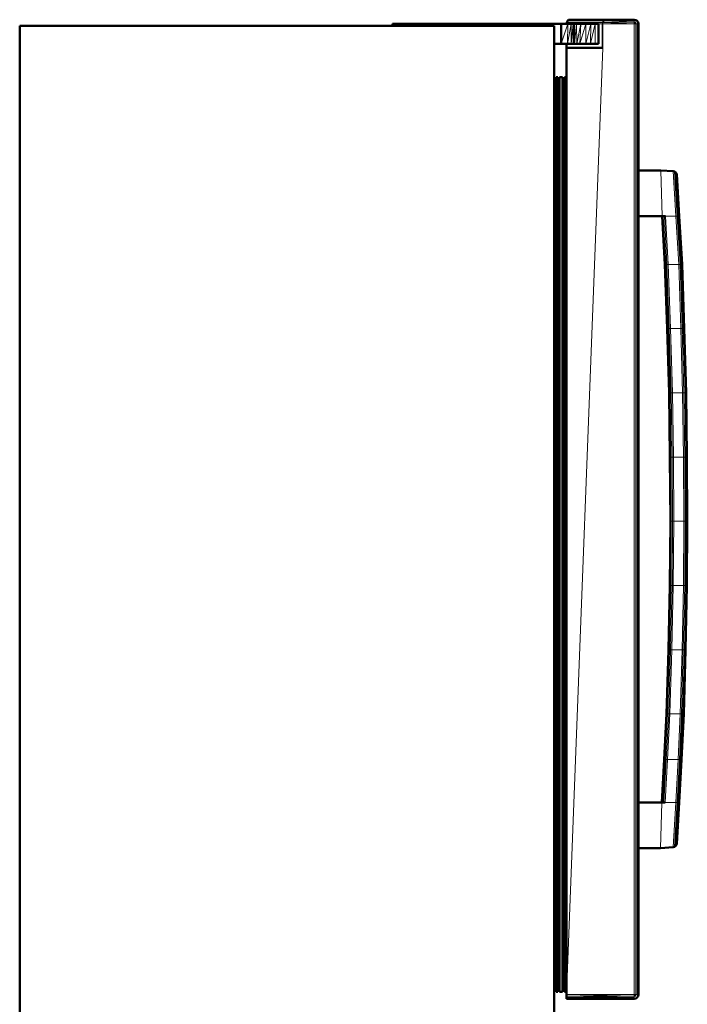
# Model space of a CAD drawing. Header units: inches. Extents: x 9 to 197, y 2 to 73.
# Tile 6 of 8: x 118 to 148, y 29 to 73. Entities that reach past the tile are written whole.
import ezdxf

# ---------------------------------------------------------------- set-up
doc = ezdxf.new("R2010")
doc.units = ezdxf.units.IN
doc.header["$MEASUREMENT"] = 0
doc.layers.add('Default', color=7, linetype='Continuous')

msp = doc.modelspace()

# ---------------------------------------------------------------- linework, layer by layer
at = {"layer": 'Default', "color": 7, "lineweight": 50, "ltscale": 16.742304, "transparency": 33554687}
for p, q in [((143.003, 73.401), (143.049, 73.443)), ((143.07, 73.443), (143.005, 73.401)), ((143.049, 73.443), (143.005, 73.401)), ((143.049, 73.443), (143.098, 73.457)), ((143.14, 73.457), (143.07, 73.443)), ((143.098, 73.457), (143.14, 73.457)), ((144.758, 73.457), (143.14, 73.457)), ((144.728, 73.451), (144.689, 73.443)), ((144.725, 73.443), (144.689, 73.443)), ((144.765, 73.451), (144.725, 73.443)), ((144.758, 73.457), (144.728, 73.451)), ((144.758, 73.457), (144.794, 73.457)), ((144.794, 73.457), (144.765, 73.451)), ((146.033, 73.457), (144.794, 73.457)), ((146.107, 73.442), (146.033, 73.457)), ((146.107, 73.442), (146.169, 73.401)), ((135.036, 73.175), (118.094, 73.175)), ((118.094, 73.175), (118.094, 2.412)), ((135.036, 73.265), (135.036, 73.175)), ((142.706, 73.265), (135.036, 73.265)), ((142.383, 73.175), (135.036, 73.175)), ((142.383, 72.361), (142.383, 73.175)), ((142.703, 72.361), (142.706, 73.265)), ((142.949, 73.265), (142.706, 73.265)), ((142.962, 73.336), (142.949, 73.265)), ((143.016, 73.265), (142.949, 73.265)), ((143, 73.394), (142.962, 73.336)), ((143, 73.394), (143.003, 73.401)), ((143.005, 73.401), (143, 73.394)), ((143.003, 73.401), (143.005, 73.401)), ((143.167, 73.265), (143.016, 73.265)), ((143.252, 73.265), (143.167, 73.265)), ((143.282, 73.265), (143.252, 73.265)), ((143.287, 73.265), (143.282, 73.265)), ((143.282, 73.265), (143.283, 73.132)), ((143.283, 73.132), (143.286, 72.361)), ((143.399, 73.265), (143.287, 73.265)), ((143.595, 73.265), (143.399, 73.265)), ((143.825, 73.265), (143.595, 73.265)), ((144.056, 73.265), (143.825, 73.265)), ((144.056, 73.265), (144.078, 73.265)), ((144.078, 73.265), (144.248, 73.265)), ((144.248, 73.265), (144.384, 73.265)), ((144.384, 73.265), (144.409, 73.265)), ((144.409, 73.265), (144.409, 72.361)), ((146.169, 73.401), (146.21, 73.339)), ((146.21, 73.339), (146.225, 73.266)), ((146.225, 66.594), (146.225, 73.266)), ((142.383, 72.361), (142.703, 72.361)), ((142.384, 3.889), (142.383, 72.361)), ((142.703, 72.361), (142.949, 72.361)), ((142.949, 72.361), (142.949, 72.17)), ((142.949, 72.361), (142.994, 72.361)), ((144.569, 72.17), (142.949, 72.17)), ((142.949, 72.17), (142.949, 70.839)), ((142.994, 72.361), (143.167, 72.361)), ((143.167, 72.361), (143.25, 72.361)), ((143.286, 72.361), (143.25, 72.361)), ((143.286, 72.361), (143.308, 72.361)), ((143.308, 72.361), (143.42, 72.361)), ((143.42, 72.361), (143.556, 72.361)), ((143.556, 72.361), (143.825, 72.361)), ((143.825, 72.361), (144.248, 72.361)), ((144.049, 72.368), (144.248, 72.361)), ((144.248, 72.361), (144.384, 72.361)), ((144.384, 72.361), (144.409, 72.361)), ((144.607, 72.17), (144.569, 72.17)), ((142.557, 70.839), (142.474, 70.839)), ((142.474, 70.839), (142.474, 29.26)), ((142.557, 70.764), (142.557, 70.839)), ((142.64, 70.764), (142.557, 70.764)), ((142.557, 70.764), (142.557, 29.336)), ((142.774, 70.839), (142.64, 70.839)), ((142.64, 70.839), (142.64, 70.764)), ((142.64, 70.764), (142.64, 29.336)), ((142.774, 70.764), (142.774, 70.839)), ((142.857, 70.764), (142.774, 70.764)), ((142.774, 29.336), (142.774, 70.764)), ((142.949, 70.839), (142.857, 70.839)), ((142.857, 70.839), (142.857, 70.764)), ((142.857, 70.764), (142.857, 29.336)), ((142.949, 70.839), (142.949, 29.26)), ((147.242, 66.594), (146.225, 66.594)), ((146.225, 66.594), (146.225, 64.518)), ((147.798, 66.57), (147.242, 66.594)), ((147.857, 66.557), (147.798, 66.57)), ((147.911, 66.522), (147.857, 66.557)), ((147.948, 66.47), (147.911, 66.522)), ((147.962, 66.413), (147.948, 66.47)), ((148.075, 64.518), (147.962, 66.413)), ((146.225, 37.867), (146.225, 64.518)), ((146.225, 64.518), (147.303, 64.518)), ((147.303, 64.518), (147.414, 62.329)), ((147.303, 64.518), (147.314, 64.518)), ((147.348, 64.518), (147.314, 64.518)), ((147.401, 64.518), (147.348, 64.518)), ((147.458, 64.518), (147.401, 64.518)), ((148.211, 62.329), (148.075, 64.518)), ((147.414, 62.329), (147.527, 59.41)), ((148.303, 59.41), (148.211, 62.329)), ((147.527, 59.41), (147.613, 56.49)), ((148.385, 56.49), (148.303, 59.41)), ((147.613, 56.49), (147.655, 53.57)), ((148.385, 56.49), (148.423, 53.57)), ((147.655, 53.57), (147.671, 50.65)), ((148.423, 53.57), (148.442, 50.65)), ((147.671, 50.65), (147.65, 47.73)), ((148.423, 47.73), (148.442, 50.65)), ((147.65, 47.73), (147.583, 44.811)), ((148.359, 44.811), (148.423, 47.73)), ((147.583, 44.811), (147.498, 41.891)), ((148.359, 44.811), (148.277, 41.891)), ((147.498, 41.891), (147.389, 39.817)), ((148.183, 39.817), (148.277, 41.891)), ((147.389, 39.817), (147.28, 37.867)), ((148.077, 37.867), (148.183, 39.817)), ((147.28, 37.867), (146.225, 37.867)), ((146.225, 37.867), (146.225, 35.794)), ((147.29, 37.867), (147.28, 37.867)), ((147.325, 37.867), (147.29, 37.867)), ((147.378, 37.867), (147.325, 37.867)), ((147.435, 37.867), (147.378, 37.867)), ((147.964, 35.993), (148.077, 37.867)), ((147.219, 35.794), (147.8, 35.832)), ((147.8, 35.832), (147.859, 35.846)), ((147.859, 35.846), (147.913, 35.883)), ((147.913, 35.883), (147.95, 35.935)), ((147.95, 35.935), (147.964, 35.993)), ((146.225, 29.129), (146.225, 35.794)), ((146.225, 35.794), (147.219, 35.794)), ((142.474, 29.26), (142.557, 29.26)), ((142.557, 29.336), (142.64, 29.336)), ((142.557, 29.26), (142.557, 29.336)), ((142.64, 29.336), (142.64, 29.26)), ((142.64, 29.26), (142.774, 29.26)), ((142.774, 29.336), (142.857, 29.336)), ((142.774, 29.26), (142.774, 29.336)), ((142.857, 29.336), (142.857, 29.26)), ((142.949, 29.26), (142.857, 29.26)), ((142.949, 29.26), (142.949, 29.129)), ((142.949, 29.129), (142.949, 29.059)), ((146.21, 29.056), (146.225, 29.129)), ((142.949, 29.059), (142.949, 28.994)), ((142.949, 28.994), (142.949, 28.951)), ((142.949, 28.951), (142.949, 28.938)), ((142.949, 28.938), (146.033, 28.938)), ((146.033, 28.938), (146.107, 28.952)), ((146.107, 28.952), (146.169, 28.994)), ((146.169, 28.994), (146.21, 29.056))]:
    msp.add_line(p, q, dxfattribs=at)
at = {"layer": 'Default', "color": 9, "lineweight": 0, "true_color": 0xb7b7b7, "transparency": 33554687}
for p, q in [((143.005, 73.401), (143.07, 73.443)), ((143.07, 73.443), (143.14, 73.457)), ((144.624, 73.401), (143.07, 73.443)), ((143.07, 73.443), (144.689, 73.443)), ((143.07, 73.443), (144.624, 73.401)), ((144.689, 73.443), (143.07, 73.443)), ((143.14, 73.457), (144.758, 73.457)), ((144.689, 73.443), (144.624, 73.401)), ((144.728, 73.451), (144.689, 73.443)), ((144.758, 73.457), (144.728, 73.451)), ((144.624, 73.401), (143.005, 73.401))]:
    msp.add_line(p, q, dxfattribs=at).dxf.unprotected_set("ltscale", 0)
at = {"layer": 'Default', "color": 252, "lineweight": 0, "true_color": 0x8e8e8e, "transparency": 33554687}
for p, q in [((144.662, 73.401), (144.725, 73.443)), ((144.725, 73.443), (146.033, 73.401)), ((146.033, 73.401), (144.662, 73.401)), ((148.029, 64.518), (147.911, 66.522)), ((147.911, 66.522), (147.948, 66.47)), ((147.948, 66.47), (148.064, 64.518)), ((147.425, 62.329), (147.314, 64.518)), ((147.314, 64.518), (147.348, 64.518)), ((147.348, 64.518), (147.46, 62.329)), ((148.166, 62.329), (148.029, 64.518)), ((148.029, 64.518), (148.064, 64.518)), ((148.064, 64.518), (148.029, 64.518)), ((148.064, 64.518), (148.2, 62.329)), ((147.414, 62.329), (147.425, 62.329)), ((147.527, 59.41), (147.414, 62.329)), ((147.425, 62.329), (147.538, 59.41)), ((147.46, 62.329), (147.425, 62.329)), ((147.538, 59.41), (147.425, 62.329)), ((147.425, 62.329), (147.46, 62.329)), ((147.46, 62.329), (147.573, 59.41)), ((148.258, 59.41), (148.166, 62.329)), ((148.166, 62.329), (148.2, 62.329)), ((148.2, 62.329), (148.166, 62.329)), ((148.2, 62.329), (148.292, 59.41)), ((147.538, 59.41), (147.527, 59.41)), ((147.573, 59.41), (147.538, 59.41)), ((147.624, 56.49), (147.538, 59.41)), ((147.538, 59.41), (147.573, 59.41)), ((147.573, 59.41), (147.659, 56.49)), ((148.34, 56.49), (148.258, 59.41)), ((148.258, 59.41), (148.292, 59.41)), ((148.292, 59.41), (148.258, 59.41)), ((148.292, 59.41), (148.374, 56.49)), ((147.613, 56.49), (147.624, 56.49)), ((147.655, 53.57), (147.613, 56.49)), ((147.624, 56.49), (147.666, 53.57)), ((147.659, 56.49), (147.624, 56.49)), ((147.666, 53.57), (147.624, 56.49)), ((147.624, 56.49), (147.659, 56.49)), ((147.659, 56.49), (147.7, 53.57)), ((148.378, 53.57), (148.34, 56.49)), ((148.34, 56.49), (148.374, 56.49)), ((148.374, 56.49), (148.34, 56.49)), ((148.374, 56.49), (148.412, 53.57)), ((147.666, 53.57), (147.655, 53.57)), ((147.655, 53.57), (147.666, 53.57)), ((147.671, 50.65), (147.655, 53.57)), ((147.666, 53.57), (147.682, 50.65)), ((147.7, 53.57), (147.666, 53.57)), ((147.682, 50.65), (147.666, 53.57)), ((147.666, 53.57), (147.7, 53.57)), ((147.7, 53.57), (147.716, 50.65)), ((148.412, 53.57), (148.378, 53.57)), ((148.378, 53.57), (148.412, 53.57)), ((148.397, 50.65), (148.378, 53.57)), ((148.412, 53.57), (148.431, 50.65)), ((147.66, 47.73), (147.682, 50.65)), ((147.682, 50.65), (147.671, 50.65)), ((147.716, 50.65), (147.682, 50.65)), ((147.682, 50.65), (147.716, 50.65)), ((147.716, 50.65), (147.695, 47.73)), ((148.378, 47.73), (148.397, 50.65)), ((148.397, 50.65), (148.431, 50.65)), ((148.431, 50.65), (148.397, 50.65)), ((148.431, 50.65), (148.412, 47.73)), ((147.583, 44.811), (147.65, 47.73)), ((147.66, 47.73), (147.594, 44.811)), ((147.594, 44.811), (147.66, 47.73)), ((147.695, 47.73), (147.628, 44.811)), ((147.65, 47.73), (147.66, 47.73)), ((147.695, 47.73), (147.66, 47.73)), ((147.66, 47.73), (147.695, 47.73)), ((148.314, 44.811), (148.378, 47.73)), ((148.412, 47.73), (148.348, 44.811)), ((148.348, 44.811), (148.412, 47.73)), ((148.423, 47.73), (148.359, 44.811)), ((148.378, 47.73), (148.412, 47.73)), ((148.412, 47.73), (148.378, 47.73)), ((148.412, 47.73), (148.423, 47.73)), ((147.498, 41.891), (147.583, 44.811)), ((147.594, 44.811), (147.509, 41.891)), ((147.509, 41.891), (147.594, 44.811)), ((147.628, 44.811), (147.543, 41.891)), ((147.594, 44.811), (147.583, 44.811)), ((147.583, 44.811), (147.594, 44.811)), ((147.628, 44.811), (147.594, 44.811)), ((147.594, 44.811), (147.628, 44.811)), ((148.231, 41.891), (148.314, 44.811)), ((148.348, 44.811), (148.266, 41.891)), ((148.348, 44.811), (148.314, 44.811)), ((148.314, 44.811), (148.348, 44.811)), ((148.359, 44.811), (148.348, 44.811)), ((147.389, 39.817), (147.498, 41.891)), ((147.509, 41.891), (147.4, 39.817)), ((147.4, 39.817), (147.509, 41.891)), ((147.543, 41.891), (147.434, 39.817)), ((147.509, 41.891), (147.498, 41.891)), ((147.498, 41.891), (147.509, 41.891)), ((147.543, 41.891), (147.509, 41.891)), ((147.509, 41.891), (147.543, 41.891)), ((148.138, 39.817), (148.231, 41.891)), ((148.266, 41.891), (148.172, 39.817)), ((148.231, 41.891), (148.266, 41.891)), ((148.266, 41.891), (148.231, 41.891)), ((147.28, 37.867), (147.389, 39.817)), ((147.4, 39.817), (147.29, 37.867)), ((147.29, 37.867), (147.4, 39.817)), ((147.434, 39.817), (147.325, 37.867)), ((147.4, 39.817), (147.389, 39.817)), ((147.389, 39.817), (147.4, 39.817)), ((147.434, 39.817), (147.4, 39.817)), ((147.4, 39.817), (147.434, 39.817)), ((148.031, 37.867), (148.138, 39.817)), ((148.172, 39.817), (148.066, 37.867)), ((148.138, 39.817), (148.172, 39.817)), ((148.172, 39.817), (148.138, 39.817)), ((147.29, 37.867), (147.28, 37.867)), ((147.325, 37.867), (147.29, 37.867)), ((148.066, 37.867), (147.913, 35.883)), ((147.913, 35.883), (148.031, 37.867)), ((148.066, 37.867), (148.031, 37.867)), ((148.031, 37.867), (148.066, 37.867)), ((142.949, 28.951), (142.949, 28.994)), ((142.949, 28.994), (146.033, 28.952)), ((146.033, 28.952), (142.949, 28.951)), ((142.949, 28.938), (142.949, 28.951)), ((142.949, 28.951), (146.033, 28.938)), ((146.033, 28.938), (142.949, 28.938))]:
    msp.add_line(p, q, dxfattribs=at).dxf.unprotected_set("ltscale", 0)
at = {"layer": 'Default', "color": 252, "lineweight": 0, "true_color": 0x8f8f8f, "transparency": 33554687}
for p, q in [((144.725, 73.443), (144.765, 73.451)), ((146.033, 73.401), (144.725, 73.443)), ((144.725, 73.443), (146.033, 73.442)), ((146.033, 73.442), (144.725, 73.443)), ((144.765, 73.451), (144.794, 73.457)), ((144.794, 73.457), (146.033, 73.442)), ((146.033, 73.442), (146.033, 73.401)), ((146.169, 29.129), (146.169, 73.266)), ((146.169, 73.266), (146.21, 73.266)), ((146.21, 73.266), (146.21, 29.129)), ((146.21, 29.129), (146.21, 73.266)), ((146.21, 73.266), (146.225, 73.266)), ((146.225, 73.266), (146.225, 66.594)), ((146.225, 66.594), (146.225, 64.518)), ((146.225, 64.518), (146.225, 37.867)), ((146.225, 37.867), (146.225, 35.794)), ((146.225, 35.794), (146.225, 29.129)), ((146.21, 29.129), (146.169, 29.129)), ((146.225, 29.129), (146.21, 29.129)), ((146.033, 28.952), (142.949, 28.994)), ((142.949, 28.994), (146.033, 28.994)), ((146.033, 28.994), (146.033, 28.952))]:
    msp.add_line(p, q, dxfattribs=at).dxf.unprotected_set("ltscale", 0)
at = {"layer": 'Default', "color": 254, "lineweight": 0, "true_color": 0xcccccc, "transparency": 33554687}
for p, q in [((118.094, 2.412), (118.094, 73.175)), ((118.094, 73.175), (135.036, 73.175)), ((135.036, 73.175), (135.036, 73.265)), ((135.036, 73.265), (142.706, 73.265)), ((135.036, 73.175), (142.383, 73.175)), ((142.383, 73.175), (135.036, 73.175)), ((142.383, 73.175), (142.383, 72.361)), ((142.383, 72.361), (142.383, 73.175)), ((142.706, 73.265), (142.703, 72.361)), ((144.607, 72.17), (144.607, 73.266)), ((144.607, 73.266), (146.033, 73.266)), ((146.033, 73.266), (146.033, 29.129)), ((142.383, 72.361), (142.384, 3.889)), ((142.703, 72.361), (142.383, 72.361)), ((142.949, 29.129), (144.607, 72.17)), ((144.607, 72.17), (142.949, 29.129)), ((142.949, 70.839), (142.949, 72.17)), ((142.949, 72.17), (144.569, 72.17)), ((144.569, 72.17), (144.607, 72.17)), ((142.474, 29.26), (142.474, 70.839)), ((142.474, 70.839), (142.557, 70.839)), ((142.557, 70.839), (142.557, 70.764)), ((142.557, 70.764), (142.557, 29.336)), ((142.557, 29.336), (142.557, 70.764)), ((142.557, 70.764), (142.64, 70.764)), ((142.64, 70.764), (142.64, 70.839)), ((142.64, 70.839), (142.774, 70.839)), ((142.64, 70.764), (142.64, 29.336)), ((142.64, 29.336), (142.64, 70.764)), ((142.774, 70.839), (142.774, 70.764)), ((142.774, 29.336), (142.774, 70.764)), ((142.774, 70.764), (142.857, 70.764)), ((142.774, 70.764), (142.774, 29.336)), ((142.857, 70.764), (142.857, 70.839)), ((142.857, 70.839), (142.949, 70.839)), ((142.857, 70.764), (142.857, 29.336)), ((142.857, 29.336), (142.857, 70.764)), ((142.949, 70.839), (142.949, 29.26)), ((142.949, 29.26), (142.949, 70.839)), ((146.225, 66.594), (147.242, 66.594)), ((146.225, 64.518), (146.225, 66.594)), ((147.242, 66.594), (147.303, 64.518)), ((147.303, 64.518), (147.242, 66.594)), ((147.242, 66.594), (147.798, 66.57)), ((147.798, 66.57), (147.92, 64.518)), ((147.303, 64.518), (146.225, 64.518)), ((147.314, 64.518), (147.303, 64.518)), ((147.348, 64.518), (147.314, 64.518)), ((147.401, 64.518), (147.348, 64.518)), ((147.458, 64.518), (147.401, 64.518)), ((147.92, 64.518), (147.458, 64.518)), ((147.569, 62.329), (147.458, 64.518)), ((147.458, 64.518), (147.92, 64.518)), ((147.92, 64.518), (148.056, 62.329)), ((148.056, 62.329), (147.569, 62.329)), ((147.682, 59.41), (147.569, 62.329)), ((147.569, 62.329), (148.056, 62.329)), ((148.056, 62.329), (148.148, 59.41)), ((148.148, 59.41), (147.682, 59.41)), ((147.768, 56.49), (147.682, 59.41)), ((147.682, 59.41), (148.148, 59.41)), ((148.148, 59.41), (148.23, 56.49)), ((148.23, 56.49), (147.768, 56.49)), ((147.81, 53.57), (147.768, 56.49)), ((147.768, 56.49), (148.23, 56.49)), ((148.23, 56.49), (148.268, 53.57)), ((148.268, 53.57), (147.81, 53.57)), ((147.81, 53.57), (148.268, 53.57)), ((147.826, 50.65), (147.81, 53.57)), ((148.268, 53.57), (148.287, 50.65)), ((147.804, 47.73), (147.826, 50.65)), ((148.287, 50.65), (147.826, 50.65)), ((147.826, 50.65), (148.287, 50.65)), ((148.287, 50.65), (148.268, 47.73)), ((147.738, 44.811), (147.804, 47.73)), ((148.268, 47.73), (147.804, 47.73)), ((147.804, 47.73), (148.268, 47.73)), ((148.268, 47.73), (148.204, 44.811)), ((147.653, 41.891), (147.738, 44.811)), ((148.204, 44.811), (147.738, 44.811)), ((147.738, 44.811), (148.204, 44.811)), ((148.204, 44.811), (148.122, 41.891)), ((147.544, 39.817), (147.653, 41.891)), ((148.122, 41.891), (147.653, 41.891)), ((147.653, 41.891), (148.122, 41.891)), ((148.122, 41.891), (148.028, 39.817)), ((147.435, 37.867), (147.544, 39.817)), ((148.028, 39.817), (147.544, 39.817)), ((147.544, 39.817), (148.028, 39.817)), ((148.028, 39.817), (147.922, 37.867)), ((146.225, 35.794), (146.225, 37.867)), ((146.225, 37.867), (147.28, 37.867)), ((147.28, 37.867), (147.219, 35.794)), ((147.219, 35.794), (147.28, 37.867)), ((147.28, 37.867), (147.29, 37.867)), ((147.29, 37.867), (147.325, 37.867)), ((147.325, 37.867), (147.378, 37.867)), ((147.378, 37.867), (147.435, 37.867)), ((147.435, 37.867), (147.922, 37.867)), ((147.922, 37.867), (147.435, 37.867)), ((147.922, 37.867), (147.8, 35.832)), ((147.8, 35.832), (147.219, 35.794)), ((147.219, 35.794), (146.225, 35.794)), ((142.557, 29.26), (142.474, 29.26)), ((142.557, 29.336), (142.557, 29.26)), ((142.64, 29.336), (142.557, 29.336)), ((142.64, 29.26), (142.64, 29.336)), ((142.774, 29.26), (142.64, 29.26)), ((142.857, 29.336), (142.774, 29.336)), ((142.774, 29.336), (142.774, 29.26)), ((142.857, 29.26), (142.857, 29.336)), ((142.949, 29.26), (142.857, 29.26)), ((142.949, 29.129), (142.949, 29.26)), ((146.033, 29.129), (142.949, 29.129))]:
    msp.add_line(p, q, dxfattribs=at).dxf.unprotected_set("ltscale", 0)
at = {"layer": 'Default', "color": 9, "lineweight": 0, "true_color": 0xcbcbcb, "transparency": 33554687}
for p, q in [((142.703, 72.361), (142.706, 73.265)), ((143.016, 73.265), (142.703, 72.361)), ((142.703, 72.361), (143.016, 73.265)), ((142.706, 73.265), (142.949, 73.265)), ((142.949, 73.265), (142.962, 73.336)), ((142.949, 73.265), (143.016, 73.265)), ((143.016, 73.265), (142.949, 73.265)), ((142.962, 73.336), (144.582, 73.336)), ((143.016, 73.265), (142.994, 72.361)), ((143.167, 73.265), (143.016, 73.265)), ((143.252, 73.265), (143.167, 73.265)), ((143.282, 73.265), (143.252, 73.265)), ((143.287, 73.265), (143.282, 73.265)), ((143.399, 73.265), (143.287, 73.265)), ((143.595, 73.265), (143.399, 73.265)), ((143.825, 73.265), (143.595, 73.265)), ((144.056, 73.265), (143.825, 73.265)), ((143.825, 72.361), (144.056, 73.265)), ((144.056, 73.265), (144.049, 72.368)), ((144.078, 73.265), (144.056, 73.265)), ((144.248, 73.265), (144.078, 73.265)), ((144.384, 73.265), (144.248, 73.265)), ((144.409, 73.265), (144.384, 73.265)), ((144.569, 73.266), (144.409, 73.265)), ((144.409, 73.265), (144.569, 73.266)), ((144.409, 72.361), (144.409, 73.265)), ((144.582, 73.336), (144.569, 73.266)), ((144.569, 73.266), (144.569, 72.17)), ((142.949, 72.361), (142.703, 72.361)), ((142.994, 72.361), (142.949, 72.361)), ((142.949, 72.17), (142.949, 72.361)), ((142.949, 72.361), (142.994, 72.361)), ((144.569, 72.17), (142.949, 72.17)), ((142.994, 72.361), (143.167, 72.361)), ((143.167, 72.361), (143.25, 72.361)), ((143.25, 72.361), (143.286, 72.361)), ((143.286, 72.361), (143.308, 72.361)), ((143.308, 72.361), (143.42, 72.361)), ((143.42, 72.361), (143.556, 72.361)), ((143.556, 72.361), (143.825, 72.361)), ((144.049, 72.368), (143.825, 72.361)), ((143.825, 72.361), (144.049, 72.368)), ((144.248, 72.361), (143.825, 72.361)), ((143.825, 72.361), (144.248, 72.361)), ((144.049, 72.368), (144.248, 72.361)), ((144.248, 72.361), (144.384, 72.361)), ((144.384, 72.361), (144.409, 72.361))]:
    msp.add_line(p, q, dxfattribs=at).dxf.unprotected_set("ltscale", 0)
at = {"layer": 'Default', "color": 9, "lineweight": 0, "true_color": 0xc7c7c7, "transparency": 33554687}
for p, q in [((142.962, 73.336), (143, 73.394)), ((144.582, 73.336), (142.962, 73.336)), ((143, 73.394), (143.005, 73.401)), ((143.005, 73.401), (144.624, 73.401)), ((143.556, 72.361), (143.825, 73.265)), ((143.825, 73.265), (143.825, 72.361)), ((144.624, 73.401), (144.582, 73.336)), ((143.825, 72.361), (143.556, 72.361))]:
    msp.add_line(p, q, dxfattribs=at).dxf.unprotected_set("ltscale", 0)
at = {"layer": 'Default', "color": 9, "lineweight": 0, "true_color": 0xbfbfbf, "transparency": 33554687}
for p, q in [((142.994, 72.361), (143.016, 73.265)), ((143.167, 73.265), (142.994, 72.361)), ((143.016, 73.265), (143.167, 73.265))]:
    msp.add_line(p, q, dxfattribs=at).dxf.unprotected_set("ltscale", 0)
at = {"layer": 'Default', "color": 9, "lineweight": 0, "true_color": 0xbebebe, "transparency": 33554687}
for p, q in [((142.994, 72.361), (143.167, 73.265)), ((143.167, 73.265), (143.167, 72.361)), ((144.049, 72.368), (144.248, 73.265)), ((144.248, 73.265), (144.248, 72.361)), ((143.167, 72.361), (142.994, 72.361)), ((144.248, 72.361), (144.049, 72.368))]:
    msp.add_line(p, q, dxfattribs=at).dxf.unprotected_set("ltscale", 0)
at = {"layer": 'Default', "color": 252, "lineweight": 0, "true_color": 0x929292, "transparency": 33554687}
for p, q in [((143.167, 72.361), (143.167, 73.265)), ((143.167, 73.265), (143.252, 73.265)), ((143.252, 73.265), (143.167, 72.361))]:
    msp.add_line(p, q, dxfattribs=at).dxf.unprotected_set("ltscale", 0)
at = {"layer": 'Default', "color": 252, "lineweight": 0, "true_color": 0x8d8d8d, "transparency": 33554687}
for p, q in [((143.167, 72.361), (143.252, 73.265)), ((143.252, 73.265), (143.25, 72.361)), ((143.25, 72.361), (143.167, 72.361))]:
    msp.add_line(p, q, dxfattribs=at).dxf.unprotected_set("ltscale", 0)
at = {"layer": 'Default', "color": 255, "lineweight": 0, "transparency": 33554687}
for p, q in [((143.25, 72.361), (143.252, 73.265)), ((143.283, 73.132), (143.25, 72.361)), ((143.252, 73.265), (143.282, 73.265)), ((143.282, 73.265), (143.283, 73.132))]:
    msp.add_line(p, q, dxfattribs=at).dxf.unprotected_set("ltscale", 0)
at = {"layer": 'Default', "color": 251, "lineweight": 0, "true_color": 0x5f5f5f, "transparency": 33554687}
for p, q in [((143.25, 72.361), (143.283, 73.132)), ((143.283, 73.132), (143.286, 72.361)), ((143.286, 72.361), (143.287, 73.265)), ((143.287, 73.265), (143.308, 72.361)), ((143.286, 72.361), (143.25, 72.361)), ((143.308, 72.361), (143.286, 72.361))]:
    msp.add_line(p, q, dxfattribs=at).dxf.unprotected_set("ltscale", 0)
at = {"layer": 'Default', "color": 250, "lineweight": 0, "true_color": 0x444444, "transparency": 33554687}
for p, q in [((143.282, 73.265), (143.287, 73.265)), ((143.283, 73.132), (143.282, 73.265)), ((143.286, 72.361), (143.283, 73.132)), ((143.287, 73.265), (143.286, 72.361)), ((144.569, 72.17), (144.569, 73.266)), ((144.569, 73.266), (144.607, 73.266)), ((144.607, 73.266), (144.607, 72.17)), ((144.607, 72.17), (144.569, 72.17))]:
    msp.add_line(p, q, dxfattribs=at).dxf.unprotected_set("ltscale", 0)
at = {"layer": 'Default', "color": 8, "lineweight": 0, "true_color": 0x797979, "transparency": 33554687}
for p, q in [((143.308, 72.361), (143.287, 73.265)), ((143.287, 73.265), (143.399, 73.265)), ((143.399, 73.265), (143.308, 72.361))]:
    msp.add_line(p, q, dxfattribs=at).dxf.unprotected_set("ltscale", 0)
at = {"layer": 'Default', "color": 8, "lineweight": 0, "true_color": 0x7b7b7b, "transparency": 33554687}
for p, q in [((143.308, 72.361), (143.399, 73.265)), ((143.399, 73.265), (143.42, 72.361)), ((143.42, 72.361), (143.308, 72.361))]:
    msp.add_line(p, q, dxfattribs=at).dxf.unprotected_set("ltscale", 0)
at = {"layer": 'Default', "color": 253, "lineweight": 0, "true_color": 0xa6a6a6, "transparency": 33554687}
for p, q in [((143.42, 72.361), (143.399, 73.265)), ((143.399, 73.265), (143.595, 73.265)), ((143.595, 73.265), (143.42, 72.361))]:
    msp.add_line(p, q, dxfattribs=at).dxf.unprotected_set("ltscale", 0)
at = {"layer": 'Default', "color": 253, "lineweight": 0, "true_color": 0xa0a0a0, "transparency": 33554687}
for p, q in [((143.42, 72.361), (143.595, 73.265)), ((143.595, 73.265), (143.556, 72.361)), ((143.556, 72.361), (143.42, 72.361))]:
    msp.add_line(p, q, dxfattribs=at).dxf.unprotected_set("ltscale", 0)
at = {"layer": 'Default', "color": 9, "lineweight": 0, "true_color": 0xc6c6c6, "transparency": 33554687}
for p, q in [((143.556, 72.361), (143.595, 73.265)), ((143.825, 73.265), (143.556, 72.361)), ((143.595, 73.265), (143.825, 73.265)), ((146.033, 73.339), (146.105, 73.337)), ((146.033, 73.266), (146.033, 73.339)), ((146.033, 73.266), (146.105, 73.337)), ((146.105, 73.337), (146.033, 73.266)), ((146.107, 73.266), (146.033, 73.266)), ((146.105, 73.337), (146.107, 73.266)), ((146.033, 29.056), (146.033, 29.129)), ((146.033, 29.129), (146.105, 29.057)), ((146.105, 29.057), (146.033, 29.129)), ((146.033, 29.129), (146.107, 29.129)), ((146.107, 29.129), (146.105, 29.057)), ((146.105, 29.057), (146.033, 29.056))]:
    msp.add_line(p, q, dxfattribs=at).dxf.unprotected_set("ltscale", 0)
at = {"layer": 'Default', "color": 9, "lineweight": 0, "true_color": 0xcacaca, "transparency": 33554687}
for p, q in [((143.825, 73.265), (144.056, 73.265)), ((144.056, 73.265), (143.825, 72.361)), ((143.825, 72.361), (143.825, 73.265))]:
    msp.add_line(p, q, dxfattribs=at).dxf.unprotected_set("ltscale", 0)
at = {"layer": 'Default', "color": 9, "lineweight": 0, "true_color": 0xbbbbbb, "transparency": 33554687}
for p, q in [((144.049, 72.368), (144.056, 73.265)), ((144.248, 73.265), (144.049, 72.368)), ((144.056, 73.265), (144.078, 73.265)), ((144.078, 73.265), (144.248, 73.265))]:
    msp.add_line(p, q, dxfattribs=at).dxf.unprotected_set("ltscale", 0)
at = {"layer": 'Default', "color": 253, "lineweight": 0, "true_color": 0x999999, "transparency": 33554687}
for p, q in [((144.248, 72.361), (144.248, 73.265)), ((144.248, 73.265), (144.384, 73.265)), ((144.384, 73.265), (144.384, 72.361)), ((144.384, 72.361), (144.248, 72.361))]:
    msp.add_line(p, q, dxfattribs=at).dxf.unprotected_set("ltscale", 0)
at = {"layer": 'Default', "color": 251, "lineweight": 0, "true_color": 0x4e4e4e, "transparency": 33554687}
for p, q in [((144.384, 72.361), (144.384, 73.265)), ((144.384, 73.265), (144.409, 73.265)), ((144.409, 73.265), (144.409, 72.361)), ((144.409, 72.361), (144.384, 72.361))]:
    msp.add_line(p, q, dxfattribs=at).dxf.unprotected_set("ltscale", 0)
at = {"layer": 'Default', "color": 9, "lineweight": 0, "true_color": 0xc9c9c9, "transparency": 33554687}
for p, q in [((144.607, 73.266), (144.62, 73.336)), ((146.033, 73.266), (144.607, 73.266)), ((144.62, 73.336), (146.033, 73.339)), ((146.033, 73.266), (144.62, 73.336)), ((144.62, 73.336), (146.033, 73.266)), ((146.033, 73.339), (146.033, 73.266)), ((146.033, 29.129), (146.033, 73.266)), ((146.033, 73.266), (146.107, 73.266)), ((146.107, 73.266), (146.107, 29.129)), ((147.798, 66.57), (147.857, 66.557)), ((147.92, 64.518), (147.798, 66.57)), ((147.857, 66.557), (147.977, 64.518)), ((147.512, 62.329), (147.401, 64.518)), ((147.401, 64.518), (147.458, 64.518)), ((147.458, 64.518), (147.569, 62.329)), ((147.977, 64.518), (147.92, 64.518)), ((147.92, 64.518), (147.977, 64.518)), ((148.056, 62.329), (147.92, 64.518)), ((147.977, 64.518), (148.113, 62.329)), ((147.625, 59.41), (147.512, 62.329)), ((147.512, 62.329), (147.569, 62.329)), ((147.569, 62.329), (147.512, 62.329)), ((147.569, 62.329), (147.682, 59.41)), ((148.113, 62.329), (148.056, 62.329)), ((148.056, 62.329), (148.113, 62.329)), ((148.148, 59.41), (148.056, 62.329)), ((148.113, 62.329), (148.205, 59.41)), ((147.711, 56.49), (147.625, 59.41)), ((147.625, 59.41), (147.682, 59.41)), ((147.682, 59.41), (147.625, 59.41)), ((147.682, 59.41), (147.768, 56.49)), ((148.205, 59.41), (148.148, 59.41)), ((148.148, 59.41), (148.205, 59.41)), ((148.23, 56.49), (148.148, 59.41)), ((148.205, 59.41), (148.287, 56.49)), ((147.753, 53.57), (147.711, 56.49)), ((147.711, 56.49), (147.768, 56.49)), ((147.768, 56.49), (147.711, 56.49)), ((147.768, 56.49), (147.81, 53.57)), ((148.287, 56.49), (148.23, 56.49)), ((148.23, 56.49), (148.287, 56.49)), ((148.268, 53.57), (148.23, 56.49)), ((148.287, 56.49), (148.325, 53.57)), ((147.81, 53.57), (147.753, 53.57)), ((147.753, 53.57), (147.81, 53.57)), ((147.769, 50.65), (147.753, 53.57)), ((147.81, 53.57), (147.826, 50.65)), ((148.325, 53.57), (148.268, 53.57)), ((148.268, 53.57), (148.325, 53.57)), ((148.287, 50.65), (148.268, 53.57)), ((148.325, 53.57), (148.344, 50.65)), ((147.747, 47.73), (147.769, 50.65)), ((147.826, 50.65), (147.769, 50.65)), ((147.769, 50.65), (147.826, 50.65)), ((147.826, 50.65), (147.804, 47.73)), ((148.268, 47.73), (148.287, 50.65)), ((148.344, 50.65), (148.287, 50.65)), ((148.287, 50.65), (148.344, 50.65)), ((148.344, 50.65), (148.325, 47.73)), ((147.681, 44.811), (147.747, 47.73)), ((147.804, 47.73), (147.738, 44.811)), ((147.747, 47.73), (147.804, 47.73)), ((147.804, 47.73), (147.747, 47.73)), ((148.204, 44.811), (148.268, 47.73)), ((148.325, 47.73), (148.261, 44.811)), ((148.325, 47.73), (148.268, 47.73)), ((148.268, 47.73), (148.325, 47.73)), ((147.596, 41.891), (147.681, 44.811)), ((147.738, 44.811), (147.653, 41.891)), ((147.738, 44.811), (147.681, 44.811)), ((147.681, 44.811), (147.738, 44.811)), ((148.122, 41.891), (148.204, 44.811)), ((148.261, 44.811), (148.179, 41.891)), ((148.261, 44.811), (148.204, 44.811)), ((148.204, 44.811), (148.261, 44.811)), ((147.487, 39.817), (147.596, 41.891)), ((147.653, 41.891), (147.544, 39.817)), ((147.653, 41.891), (147.596, 41.891)), ((147.596, 41.891), (147.653, 41.891)), ((148.028, 39.817), (148.122, 41.891)), ((148.179, 41.891), (148.085, 39.817)), ((148.179, 41.891), (148.122, 41.891)), ((148.122, 41.891), (148.179, 41.891)), ((147.378, 37.867), (147.487, 39.817)), ((147.544, 39.817), (147.435, 37.867)), ((147.487, 39.817), (147.544, 39.817)), ((147.544, 39.817), (147.487, 39.817)), ((147.922, 37.867), (148.028, 39.817)), ((148.085, 39.817), (147.979, 37.867)), ((148.028, 39.817), (148.085, 39.817)), ((148.085, 39.817), (148.028, 39.817)), ((147.435, 37.867), (147.378, 37.867)), ((147.8, 35.832), (147.922, 37.867)), ((147.979, 37.867), (147.859, 35.846)), ((147.979, 37.867), (147.922, 37.867)), ((147.922, 37.867), (147.979, 37.867)), ((147.859, 35.846), (147.8, 35.832)), ((146.033, 29.056), (142.949, 29.129)), ((142.949, 29.129), (146.033, 29.129)), ((142.949, 29.059), (142.949, 29.129)), ((142.949, 29.129), (146.033, 29.056)), ((146.107, 29.129), (146.033, 29.129)), ((146.033, 29.129), (146.033, 29.056)), ((146.033, 29.056), (142.949, 29.059))]:
    msp.add_line(p, q, dxfattribs=at).dxf.unprotected_set("ltscale", 0)
at = {"layer": 'Default', "color": 253, "lineweight": 0, "true_color": 0xb5b5b5, "transparency": 33554687}
for p, q in [((144.62, 73.336), (144.662, 73.401)), ((146.033, 73.339), (144.62, 73.336)), ((146.033, 73.339), (144.662, 73.401)), ((144.662, 73.401), (146.033, 73.401)), ((144.662, 73.401), (146.033, 73.339)), ((146.033, 73.401), (146.033, 73.339)), ((146.107, 29.129), (146.107, 73.266)), ((146.107, 73.266), (146.169, 73.266)), ((146.169, 73.266), (146.169, 29.129)), ((147.977, 64.518), (147.857, 66.557)), ((147.857, 66.557), (147.911, 66.522)), ((147.911, 66.522), (148.029, 64.518)), ((147.46, 62.329), (147.348, 64.518)), ((147.348, 64.518), (147.401, 64.518)), ((147.401, 64.518), (147.512, 62.329)), ((148.029, 64.518), (147.977, 64.518)), ((148.113, 62.329), (147.977, 64.518)), ((147.977, 64.518), (148.029, 64.518)), ((148.029, 64.518), (148.166, 62.329)), ((147.573, 59.41), (147.46, 62.329)), ((147.46, 62.329), (147.512, 62.329)), ((147.512, 62.329), (147.46, 62.329)), ((147.512, 62.329), (147.625, 59.41)), ((148.166, 62.329), (148.113, 62.329)), ((148.205, 59.41), (148.113, 62.329)), ((148.113, 62.329), (148.166, 62.329)), ((148.166, 62.329), (148.258, 59.41)), ((147.659, 56.49), (147.573, 59.41)), ((147.573, 59.41), (147.625, 59.41)), ((147.625, 59.41), (147.573, 59.41)), ((147.625, 59.41), (147.711, 56.49)), ((148.258, 59.41), (148.205, 59.41)), ((148.287, 56.49), (148.205, 59.41)), ((148.205, 59.41), (148.258, 59.41)), ((148.258, 59.41), (148.34, 56.49)), ((147.7, 53.57), (147.659, 56.49)), ((147.659, 56.49), (147.711, 56.49)), ((147.711, 56.49), (147.659, 56.49)), ((147.711, 56.49), (147.753, 53.57)), ((148.34, 56.49), (148.287, 56.49)), ((148.325, 53.57), (148.287, 56.49)), ((148.287, 56.49), (148.34, 56.49)), ((148.34, 56.49), (148.378, 53.57)), ((147.753, 53.57), (147.7, 53.57)), ((147.7, 53.57), (147.753, 53.57)), ((147.716, 50.65), (147.7, 53.57)), ((147.753, 53.57), (147.769, 50.65)), ((148.378, 53.57), (148.325, 53.57)), ((148.344, 50.65), (148.325, 53.57)), ((148.325, 53.57), (148.378, 53.57)), ((148.378, 53.57), (148.397, 50.65)), ((147.695, 47.73), (147.716, 50.65)), ((147.769, 50.65), (147.716, 50.65)), ((147.716, 50.65), (147.769, 50.65)), ((147.769, 50.65), (147.747, 47.73)), ((148.325, 47.73), (148.344, 50.65)), ((148.397, 50.65), (148.344, 50.65)), ((148.344, 50.65), (148.397, 50.65)), ((148.397, 50.65), (148.378, 47.73)), ((147.628, 44.811), (147.695, 47.73)), ((147.747, 47.73), (147.681, 44.811)), ((147.695, 47.73), (147.747, 47.73)), ((147.747, 47.73), (147.695, 47.73)), ((148.261, 44.811), (148.325, 47.73)), ((148.378, 47.73), (148.314, 44.811)), ((148.378, 47.73), (148.325, 47.73)), ((148.325, 47.73), (148.378, 47.73)), ((147.543, 41.891), (147.628, 44.811)), ((147.681, 44.811), (147.596, 41.891)), ((147.681, 44.811), (147.628, 44.811)), ((147.628, 44.811), (147.681, 44.811)), ((148.179, 41.891), (148.261, 44.811)), ((148.314, 44.811), (148.231, 41.891)), ((148.314, 44.811), (148.261, 44.811)), ((148.261, 44.811), (148.314, 44.811)), ((147.434, 39.817), (147.543, 41.891)), ((147.596, 41.891), (147.487, 39.817)), ((147.596, 41.891), (147.543, 41.891)), ((147.543, 41.891), (147.596, 41.891)), ((148.085, 39.817), (148.179, 41.891)), ((148.231, 41.891), (148.138, 39.817)), ((148.179, 41.891), (148.231, 41.891)), ((148.231, 41.891), (148.179, 41.891)), ((147.325, 37.867), (147.434, 39.817)), ((147.487, 39.817), (147.378, 37.867)), ((147.434, 39.817), (147.487, 39.817)), ((147.487, 39.817), (147.434, 39.817)), ((147.979, 37.867), (148.085, 39.817)), ((148.138, 39.817), (148.031, 37.867)), ((148.085, 39.817), (148.138, 39.817)), ((148.138, 39.817), (148.085, 39.817)), ((147.378, 37.867), (147.325, 37.867)), ((147.859, 35.846), (147.979, 37.867)), ((148.031, 37.867), (147.913, 35.883)), ((148.031, 37.867), (147.979, 37.867)), ((147.979, 37.867), (148.031, 37.867)), ((147.913, 35.883), (147.859, 35.846)), ((146.169, 29.129), (146.107, 29.129)), ((146.033, 28.994), (142.949, 29.059)), ((142.949, 29.059), (146.033, 29.056)), ((142.949, 28.994), (142.949, 29.059)), ((142.949, 29.059), (146.033, 28.994)), ((146.033, 28.994), (142.949, 28.994)), ((146.033, 29.056), (146.033, 28.994))]:
    msp.add_line(p, q, dxfattribs=at).dxf.unprotected_set("ltscale", 0)
at = {"layer": 'Default', "color": 254, "lineweight": 0, "true_color": 0xd5d5d5, "transparency": 33554687}
for p, q in [((147.913, 35.883), (148.066, 37.867)), ((148.066, 37.867), (147.95, 35.935)), ((147.95, 35.935), (147.913, 35.883))]:
    msp.add_line(p, q, dxfattribs=at).dxf.unprotected_set("ltscale", 0)

doc.saveas('drawing.dxf')
